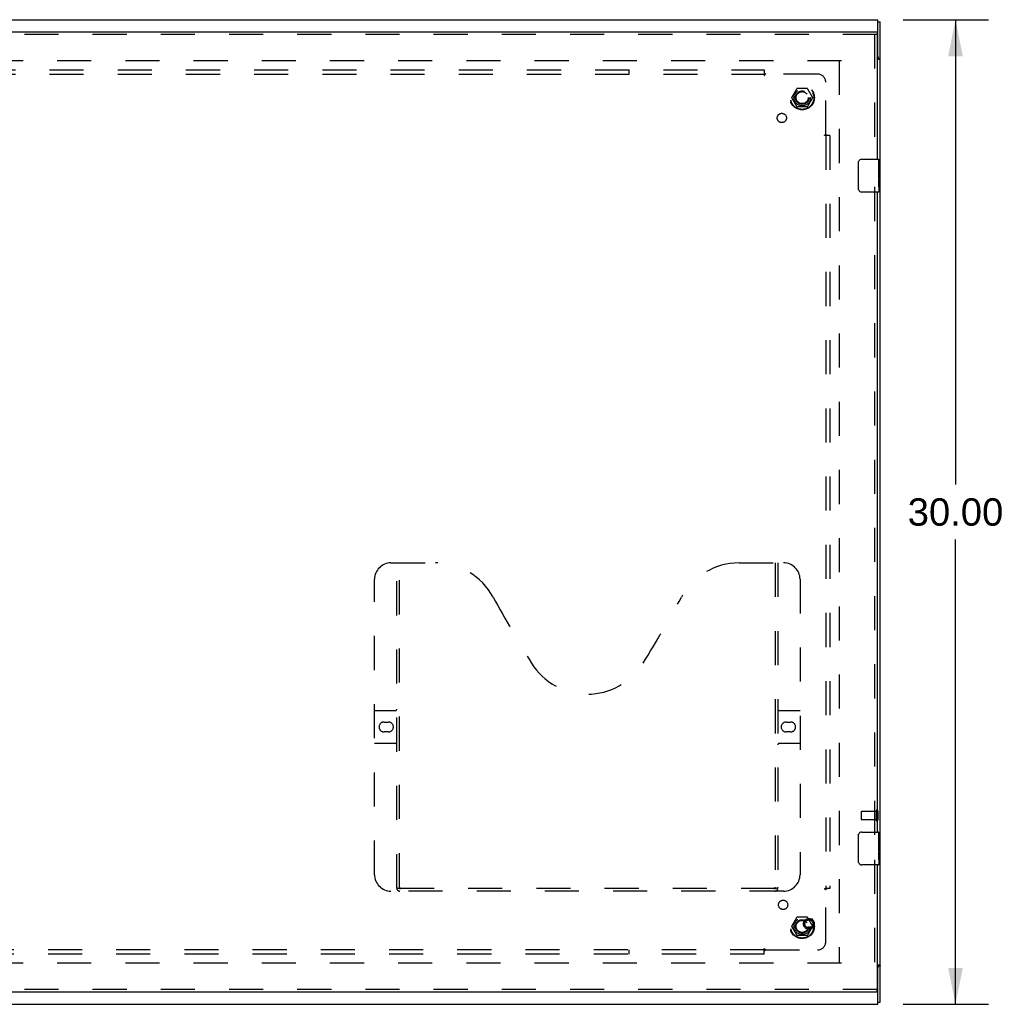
# Model space of a CAD drawing. Header units: inches. Extents: x 0 to 189, y 0 to 122.
# Tile 11 of 14: x 62 to 92, y 47 to 77. Entities that reach past the tile are written whole.
import ezdxf

# ---------------------------------------------------------------- set-up
doc = ezdxf.new("R2010")
doc.units = ezdxf.units.IN
doc.header["$LTSCALE"] = 10.388889
doc.header["$MEASUREMENT"] = 0
doc.linetypes.add('HIDDEN', pattern=[0.2, 0.1, -0.1])
doc.layers.get('0').update_dxf_attribs({"linetype": 'CONTINUOUS'})
for name, color, linetype in [('DEFAULT_2', 8, 'HIDDEN'), ('DIMENSIONS', 7, 'CONTINUOUS'), ('MASTER_DOOR_ASSEMBLY', 7, 'CONTINUOUS'), ('SUBPANEL', 7, 'CONTINUOUS')]:
    doc.layers.add(name, color=color, linetype=linetype)
doc.styles.get("Standard").update_dxf_attribs({"font": 'arial.ttf'})
doc.dimstyles.new('DIMSTYLE_1', dxfattribs={"dimtxt": 0.833333, "dimasz": 1.111111, "dimexe": 0.09, "dimexo": 0.07, "dimgap": 0.0375, "dimtad": 0, "dimtih": 1, "dimtoh": 1, "dimzin": 4, "dimdsep": 46, "dimtxsty": 'Standard', "dimblk": '_FILLED', "dimblk1": '_FILLED', "dimblk2": '_FILLED', "dimcen": 0.09, "dimadec": 3, "dimazin": 1, "dimtfac": 1, "dimtdec": 3, "dimtofl": 0, "dimtmove": 0, "dimatfit": 3, "dimldrblk": '_FILLED', "dimfxl": 0, "dimtolj": 1, "dimtzin": 4, "dimarcsym": 0})

# ---------------------------------------------------------------- blocks, each defined once
blk = doc.blocks.new('_FILLED')
at = {"color": 0, "linetype": 'ByBlock'}
blk.add_solid([(0, 0), (-1, 0.2), (-1, -0.2)], dxfattribs=at)
blk = doc.blocks.new('*D9')
at = {"layer": 'DIMENSIONS', "color": 2, "linetype": 'Continuous'}
for p, q in [((89.012, 76.899), (91.605, 76.899)), ((90.605, 76.899), (90.605, 62.733)), ((90.605, 46.899), (90.605, 61.066)), ((89.012, 46.899), (91.605, 46.899))]:
    blk.add_line(p, q, dxfattribs=at)
at = {"layer": 'DIMENSIONS', "color": 2, "linetype": 'Continuous', "xscale": 1.1111111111, "yscale": 1.1111111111, "zscale": 1.1111111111}
for p, rotation in [((90.605, 76.899), 90), ((90.605, 46.899), 270)]:
    blk.add_blockref('_FILLED', p, dxfattribs=dict(at, rotation=rotation))
at = {"layer": 'DIMENSIONS', "color": 2, "linetype": 'Continuous', "insert": (90.605, 62.316), "char_height": 0.8333, "width": 2.91202, "attachment_point": 2, "line_spacing_factor": 0.9}
blk.add_mtext('30.00', dxfattribs=at)

msp = doc.modelspace()

# ---------------------------------------------------------------- linework, layer by layer
at = {"color": 3, "linetype": 'Continuous'}
for p, q in [((28.384, 76.899), (88.234, 76.899)), ((88.234, 75.784), (88.234, 76.899)), ((88.309, 46.962), (88.309, 76.836)), ((88.214, 75.697), (88.278, 75.697)), ((88.309, 75.713), (88.309, 75.713)), ((88.214, 48.101), (88.278, 48.101)), ((88.234, 46.899), (88.234, 48.014)), ((88.309, 48.085), (88.309, 48.086)), ((28.384, 46.899), (88.234, 46.899))]:
    msp.add_line(p, q, dxfattribs=at)
at = {"color": 7, "linetype": 'Continuous'}
for p, q in [((88.234, 76.836), (88.309, 76.836)), ((88.234, 75.784), (88.234, 75.722)), ((88.234, 75.722), (88.309, 75.722)), ((88.234, 48.076), (88.309, 48.076)), ((88.234, 48.076), (88.234, 48.014)), ((88.234, 46.962), (88.309, 46.962))]:
    msp.add_line(p, q, dxfattribs=at)
for points in [[(88.223, 75.697), (88.223, 75.698), (88.222, 75.699), (88.222, 75.7), (88.222, 75.701), (88.223, 75.703), (88.223, 75.704), (88.223, 75.705), (88.224, 75.707), (88.225, 75.708), (88.226, 75.709), (88.226, 75.71), (88.227, 75.711)], [(88.227, 75.711), (88.229, 75.713), (88.23, 75.715), (88.231, 75.716), (88.232, 75.717), (88.233, 75.718), (88.233, 75.719), (88.234, 75.72), (88.234, 75.721), (88.234, 75.722)], [(88.223, 48.101), (88.223, 48.1), (88.222, 48.099), (88.222, 48.098), (88.222, 48.097), (88.223, 48.096), (88.223, 48.095), (88.223, 48.093), (88.224, 48.092), (88.225, 48.091), (88.226, 48.09), (88.226, 48.089), (88.227, 48.087), (88.229, 48.085)], [(88.229, 48.085), (88.23, 48.084), (88.231, 48.083), (88.232, 48.082), (88.233, 48.081), (88.233, 48.079), (88.234, 48.078), (88.234, 48.077), (88.234, 48.076)]]:
    msp.add_lwpolyline(points, dxfattribs=at)
at = {"color": 3, "linetype": 'Continuous'}
for points in [[(88.278, 75.697), (88.28, 75.699), (88.281, 75.7), (88.283, 75.701), (88.286, 75.703), (88.288, 75.704), (88.29, 75.705), (88.292, 75.706), (88.295, 75.708), (88.297, 75.709), (88.299, 75.71), (88.301, 75.711), (88.303, 75.713), (88.304, 75.714), (88.306, 75.715), (88.307, 75.717), (88.308, 75.718), (88.308, 75.719), (88.309, 75.72), (88.309, 75.722), (88.309, 75.722)], [(88.278, 48.101), (88.28, 48.1), (88.281, 48.099), (88.283, 48.097), (88.286, 48.096), (88.288, 48.095), (88.29, 48.094), (88.292, 48.092), (88.295, 48.091), (88.297, 48.09), (88.299, 48.088), (88.301, 48.087), (88.303, 48.086), (88.304, 48.085), (88.306, 48.083), (88.307, 48.082), (88.308, 48.081), (88.308, 48.079), (88.309, 48.078), (88.309, 48.077), (88.309, 48.076)]]:
    msp.add_lwpolyline(points, dxfattribs=at)
for centre, start, end in [((88.174, 75.784), 312.5161, 360), ((88.174, 48.014), 0, 47.4839)]:
    msp.add_arc(centre, 0.06, start, end, dxfattribs=at)
at = {"layer": 'DEFAULT_2', "color": 8, "linetype": 'HIDDEN'}
for p, q in [((87.134, 75.649), (29.484, 75.649)), ((87.059, 75.647), (87.059, 48.151)), ((85.616, 74.529), (85.771, 74.797)), ((86.088, 74.802), (85.78, 74.802)), ((86.097, 74.797), (86.251, 74.529)), ((85.771, 74.252), (85.616, 74.519)), ((86.251, 74.519), (86.097, 74.252)), ((86.088, 74.247), (85.78, 74.247)), ((87.734, 52.763), (87.734, 52.535)), ((88.191, 52.773), (87.744, 52.773)), ((88.191, 52.525), (87.744, 52.525)), ((88.191, 52.791), (88.191, 52.507)), ((88.234, 52.791), (88.234, 52.507)), ((85.616, 49.279), (85.771, 49.547)), ((86.088, 49.552), (85.78, 49.552)), ((86.097, 49.547), (86.251, 49.279)), ((85.771, 49.002), (85.616, 49.269)), ((86.251, 49.269), (86.097, 49.002)), ((86.088, 48.997), (85.78, 48.997)), ((87.134, 48.149), (29.484, 48.149))]:
    msp.add_line(p, q, dxfattribs=at)
for centre, radius in [((85.934, 74.524), 0.372), ((85.934, 74.524), 0.356), ((85.934, 74.524), 0.204), ((85.934, 74.524), 0.183), ((85.934, 49.274), 0.372), ((85.934, 49.274), 0.356), ((85.934, 49.274), 0.204), ((85.934, 49.274), 0.183)]:
    msp.add_circle(centre, radius, dxfattribs=at)
for centre, radius, start, end in [((85.78, 74.792), 0.01, 90.0113, 149.988), ((86.088, 74.792), 0.01, 30.0108, 89.9876), ((85.625, 74.524), 0.01, 150.0117, 209.9873), ((86.243, 74.524), 0.01, 330.0117, 29.9873), ((85.78, 74.257), 0.01, 210.0108, 269.9876), ((86.088, 74.257), 0.01, 270.0113, 329.988), ((88.212, 52.791), 0.0215, 0, 180), ((87.744, 52.763), 0.01, 90, 180), ((87.744, 52.535), 0.01, 180, 270), ((88.212, 52.507), 0.0215, 180, 360), ((85.78, 49.542), 0.01, 90.0113, 149.988), ((86.088, 49.542), 0.01, 30.0108, 89.9876), ((85.625, 49.274), 0.01, 150.0117, 209.9873), ((86.243, 49.274), 0.01, 330.0117, 29.9873), ((85.78, 49.007), 0.01, 210.0108, 269.9876), ((86.088, 49.007), 0.01, 270.0113, 329.988)]:
    msp.add_arc(centre, radius, start, end, dxfattribs=at)
at = {"layer": 'MASTER_DOOR_ASSEMBLY', "color": 3, "linetype": 'Continuous'}
for p, q in [((88.214, 76.524), (58.417, 76.524)), ((88.214, 76.449), (88.214, 72.649)), ((88.214, 71.649), (88.214, 52.149)), ((88.214, 51.149), (88.214, 47.349)), ((88.214, 47.274), (58.417, 47.274))]:
    msp.add_line(p, q, dxfattribs=at)
at = {"layer": 'MASTER_DOOR_ASSEMBLY', "color": 7, "linetype": 'Continuous'}
for p, q in [((88.214, 76.524), (88.214, 76.449)), ((87.749, 72.649), (88.259, 72.649)), ((88.274, 72.067), (88.274, 72.634)), ((87.65, 71.749), (87.65, 72.549)), ((88.274, 72.495), (88.264, 72.495)), ((88.264, 72.495), (88.264, 72.265)), ((88.274, 72.328), (88.264, 72.328)), ((88.274, 72.265), (88.264, 72.265)), ((88.264, 72.218), (88.264, 72.165)), ((88.274, 72.034), (88.264, 72.034)), ((88.264, 72.034), (88.264, 71.877)), ((88.274, 72.229), (88.265, 72.229)), ((88.272, 72.097), (88.274, 72.097)), ((88.274, 72.064), (88.274, 71.811)), ((88.266, 71.866), (88.274, 71.866)), ((88.274, 71.808), (88.274, 71.664)), ((88.259, 71.649), (87.749, 71.649)), ((87.65, 51.249), (87.65, 52.049)), ((87.749, 52.149), (88.259, 52.149)), ((88.274, 51.995), (88.264, 51.995)), ((88.264, 51.995), (88.264, 51.765)), ((88.274, 51.567), (88.274, 52.134)), ((88.274, 51.828), (88.264, 51.828)), ((88.274, 51.765), (88.264, 51.765)), ((88.264, 51.718), (88.264, 51.665)), ((88.274, 51.729), (88.265, 51.729)), ((88.274, 51.534), (88.264, 51.534)), ((88.264, 51.534), (88.264, 51.377)), ((88.266, 51.366), (88.274, 51.366)), ((88.272, 51.597), (88.274, 51.597)), ((88.274, 51.564), (88.274, 51.311)), ((88.274, 51.308), (88.274, 51.164)), ((88.259, 51.149), (87.749, 51.149)), ((88.214, 47.274), (88.214, 47.349))]:
    msp.add_line(p, q, dxfattribs=at)
at = {"layer": 'MASTER_DOOR_ASSEMBLY', "color": 8, "linetype": 'HIDDEN'}
for p, q in [((88.214, 76.449), (58.417, 76.449)), ((88.139, 76.449), (88.139, 72.494)), ((88.139, 71.804), (88.139, 51.994)), ((73.409, 60.349), (74.764, 60.349)), ((73.584, 50.439), (73.584, 60.349)), ((73.664, 50.469), (73.664, 60.349)), ((84.014, 60.349), (85.369, 60.349)), ((85.114, 60.349), (85.114, 50.469)), ((85.194, 60.349), (85.194, 50.439)), ((72.909, 50.849), (72.909, 59.849)), ((85.869, 59.849), (85.869, 50.849)), ((72.909, 55.849), (73.544, 55.849)), ((85.234, 55.849), (85.869, 55.849)), ((73.196, 55.499), (73.333, 55.499)), ((85.446, 55.499), (85.583, 55.499)), ((73.333, 55.199), (73.196, 55.199)), ((85.583, 55.199), (85.446, 55.199)), ((73.544, 54.849), (72.909, 54.849)), ((85.869, 54.849), (85.234, 54.849)), ((88.139, 51.304), (88.139, 47.349)), ((85.111, 50.429), (73.668, 50.429)), ((85.369, 50.349), (73.409, 50.349)), ((88.214, 47.349), (58.417, 47.349))]:
    msp.add_line(p, q, dxfattribs=at)
at = {"layer": 'MASTER_DOOR_ASSEMBLY', "color": 7, "linetype": 'Continuous'}
for points in [[(87.65, 72.549), (87.65, 72.556), (87.65, 72.562), (87.651, 72.568), (87.653, 72.574), (87.654, 72.58), (87.656, 72.585)], [(88.264, 72.218), (88.265, 72.224), (88.265, 72.23), (88.266, 72.236), (88.266, 72.242), (88.267, 72.248), (88.268, 72.254)], [(88.272, 72.096), (88.268, 72.123), (88.267, 72.132), (88.266, 72.141), (88.266, 72.149), (88.265, 72.157), (88.264, 72.165)], [(88.274, 72.064), (88.274, 72.071), (88.274, 72.079), (88.273, 72.087), (88.272, 72.096)], [(87.656, 71.713), (87.654, 71.719), (87.653, 71.725), (87.651, 71.731), (87.65, 71.737), (87.65, 71.743), (87.65, 71.749)], [(88.266, 71.859), (88.265, 71.868), (88.264, 71.877)], [(88.274, 71.808), (88.274, 71.812), (88.274, 71.816), (88.273, 71.821), (88.272, 71.827), (88.27, 71.834), (88.269, 71.842), (88.268, 71.85), (88.266, 71.859)], [(87.65, 52.049), (87.65, 52.056), (87.65, 52.062), (87.651, 52.068), (87.653, 52.074), (87.654, 52.08), (87.656, 52.085)], [(88.264, 51.718), (88.265, 51.724), (88.265, 51.73), (88.266, 51.736), (88.266, 51.742), (88.267, 51.748), (88.268, 51.754)], [(88.272, 51.596), (88.268, 51.623), (88.267, 51.632), (88.266, 51.641), (88.266, 51.649), (88.265, 51.657), (88.264, 51.665)], [(88.266, 51.359), (88.265, 51.368), (88.264, 51.377)], [(88.274, 51.308), (88.274, 51.312), (88.274, 51.316), (88.273, 51.321), (88.272, 51.327), (88.27, 51.334), (88.269, 51.342), (88.268, 51.35), (88.266, 51.359)], [(88.274, 51.564), (88.274, 51.571), (88.274, 51.579), (88.273, 51.587), (88.272, 51.596)], [(87.656, 51.213), (87.654, 51.219), (87.653, 51.225), (87.651, 51.231), (87.65, 51.237), (87.65, 51.243), (87.65, 51.249)]]:
    msp.add_lwpolyline(points, dxfattribs=at)
at = {"layer": 'MASTER_DOOR_ASSEMBLY', "color": 8, "linetype": 'HIDDEN'}
for points in [[(73.574, 50.469), (73.591, 50.458), (73.607, 50.449), (73.622, 50.441), (73.638, 50.435), (73.653, 50.431), (73.668, 50.429)], [(85.111, 50.429), (85.126, 50.431), (85.141, 50.435), (85.157, 50.441), (85.172, 50.449), (85.188, 50.458), (85.204, 50.469)]]:
    msp.add_lwpolyline(points, dxfattribs=at)
for radius in [0.164, 0.124]:
    msp.add_circle((86.139, 49.349), radius, dxfattribs=at)
at = {"layer": 'MASTER_DOOR_ASSEMBLY', "color": 7, "linetype": 'Continuous'}
for centre, radius, start, end in [((87.749, 72.549), 0.1, 90, 158.7946), ((88.259, 72.634), 0.015, 0, 90), ((87.749, 71.749), 0.1, 201.1999, 270), ((88.259, 71.664), 0.015, 270, 360), ((87.749, 52.049), 0.1, 90, 158.7946), ((88.259, 52.134), 0.015, 0, 90), ((87.749, 51.249), 0.1, 201.1999, 270), ((88.259, 51.164), 0.015, 270, 360)]:
    msp.add_arc(centre, radius, start, end, dxfattribs=at)
at = {"layer": 'MASTER_DOOR_ASSEMBLY', "color": 8, "linetype": 'HIDDEN'}
for centre, radius, start, end in [((73.409, 59.849), 0.5, 90, 180), ((74.764, 58.349), 2, 28.4813, 90), ((84.014, 58.349), 2, 90, 151.5187), ((85.369, 59.849), 0.5, 0, 90), ((111.072, 78.048), 39.307, 208.4813, 211.8705), ((47.706, 78.048), 39.307, 328.1295, 331.5187), ((79.389, 58.349), 2, 211.8705, 328.1295), ((73.544, 55.889), 0.04, 270, 360), ((85.234, 55.889), 0.04, 180, 270), ((73.196, 55.349), 0.15, 90, 270), ((73.333, 55.349), 0.15, 270, 90), ((85.446, 55.349), 0.15, 90, 270), ((85.583, 55.349), 0.15, 270, 90), ((73.544, 54.809), 0.04, 0, 90), ((85.234, 54.809), 0.04, 90, 180), ((73.409, 50.849), 0.5, 180, 270), ((85.369, 50.849), 0.5, 270, 360), ((73.674, 50.439), 0.09, 180, 270), ((73.704, 50.469), 0.04, 180, 270), ((85.074, 50.469), 0.04, 270, 360), ((85.104, 50.439), 0.09, 270, 360)]:
    msp.add_arc(centre, radius, start, end, dxfattribs=at)
at = {"layer": 'MASTER_DOOR_ASSEMBLY', "color": 7, "linetype": 'Continuous'}
for centre in [(88.074, 72.231), (88.074, 51.731)]:
    msp.add_ellipse(centre, major_axis=(0.2, 0), ratio=0.432808, start_param=0, end_param=0.261817, dxfattribs=at)
at = {"layer": 'SUBPANEL', "color": 8, "linetype": 'HIDDEN'}
for p, q in [((31.84, 75.368), (84.778, 75.368)), ((80.653, 75.368), (80.653, 75.243)), ((84.778, 75.368), (84.778, 75.282)), ((31.84, 75.243), (84.778, 75.243)), ((84.778, 75.282), (84.778, 75.202)), ((86.403, 75.243), (84.813, 75.243)), ((86.653, 73.403), (86.653, 74.993)), ((86.691, 73.368), (86.612, 73.368)), ((86.633, 73.39), (86.639, 73.394)), ((86.653, 73.368), (86.653, 50.431)), ((86.671, 73.385), (86.665, 73.392)), ((86.778, 73.368), (86.691, 73.368)), ((86.778, 73.368), (86.778, 50.431)), ((86.612, 50.431), (86.691, 50.431)), ((86.778, 50.431), (86.691, 50.431)), ((86.653, 48.806), (86.653, 50.395)), ((84.778, 48.556), (31.84, 48.556)), ((84.778, 48.431), (31.84, 48.431)), ((80.653, 48.556), (80.653, 48.431)), ((84.778, 48.517), (84.778, 48.596)), ((84.778, 48.431), (84.778, 48.517)), ((84.795, 48.537), (84.801, 48.543)), ((84.8, 48.575), (84.804, 48.569)), ((84.813, 48.556), (86.403, 48.556))]:
    msp.add_line(p, q, dxfattribs=at)
for points in [[(84.778, 75.282), (84.779, 75.279), (84.781, 75.277), (84.782, 75.275), (84.784, 75.273), (84.786, 75.272), (84.787, 75.27), (84.789, 75.268), (84.79, 75.266), (84.792, 75.265), (84.793, 75.263), (84.795, 75.262)], [(84.778, 75.202), (84.779, 75.203), (84.781, 75.204), (84.782, 75.204), (84.784, 75.205), (84.785, 75.206), (84.787, 75.207), (84.788, 75.208), (84.79, 75.21), (84.791, 75.211), (84.792, 75.213), (84.794, 75.214), (84.795, 75.216), (84.796, 75.217), (84.797, 75.219), (84.799, 75.221), (84.8, 75.223), (84.804, 75.23)], [(84.795, 75.262), (84.801, 75.255), (84.803, 75.253), (84.805, 75.252), (84.807, 75.25), (84.809, 75.248), (84.81, 75.246), (84.812, 75.245), (84.813, 75.243)], [(84.804, 75.23), (84.805, 75.232), (84.806, 75.234), (84.808, 75.236), (84.809, 75.238), (84.81, 75.24), (84.812, 75.242), (84.813, 75.243)], [(86.612, 73.368), (86.612, 73.37), (86.613, 73.371), (86.614, 73.373), (86.615, 73.374), (86.616, 73.376), (86.617, 73.377), (86.618, 73.379), (86.619, 73.38), (86.621, 73.381), (86.622, 73.383), (86.624, 73.384), (86.625, 73.385), (86.627, 73.386), (86.629, 73.388), (86.631, 73.389), (86.633, 73.39)], [(86.639, 73.394), (86.642, 73.395), (86.644, 73.397), (86.646, 73.398), (86.648, 73.399), (86.65, 73.401), (86.651, 73.402), (86.653, 73.403)], [(86.665, 73.392), (86.663, 73.394), (86.661, 73.395), (86.659, 73.397), (86.657, 73.399), (86.656, 73.401), (86.654, 73.402), (86.653, 73.403)], [(86.691, 73.368), (86.689, 73.37), (86.687, 73.371), (86.685, 73.373), (86.683, 73.374), (86.681, 73.376), (86.679, 73.377), (86.678, 73.379), (86.676, 73.381), (86.674, 73.382), (86.673, 73.384), (86.671, 73.385)], [(86.612, 50.431), (86.612, 50.429), (86.613, 50.427), (86.614, 50.426), (86.615, 50.424), (86.616, 50.423), (86.617, 50.422), (86.618, 50.42), (86.619, 50.419), (86.621, 50.417), (86.622, 50.416), (86.624, 50.415), (86.625, 50.413), (86.627, 50.412), (86.629, 50.411), (86.631, 50.41), (86.633, 50.408), (86.639, 50.405)], [(86.639, 50.405), (86.642, 50.403), (86.644, 50.402), (86.646, 50.401), (86.648, 50.399), (86.65, 50.398), (86.651, 50.397), (86.653, 50.395)], [(86.671, 50.414), (86.665, 50.407), (86.663, 50.405), (86.661, 50.403), (86.659, 50.401), (86.657, 50.4), (86.656, 50.398), (86.654, 50.397), (86.653, 50.395)], [(86.691, 50.431), (86.689, 50.429), (86.687, 50.427), (86.685, 50.426), (86.683, 50.424), (86.681, 50.423), (86.679, 50.421), (86.678, 50.42), (86.676, 50.418), (86.674, 50.417), (86.673, 50.415), (86.671, 50.414)], [(84.778, 48.596), (84.779, 48.596), (84.781, 48.595), (84.782, 48.594), (84.784, 48.594), (84.785, 48.593), (84.787, 48.592), (84.788, 48.59), (84.79, 48.589), (84.791, 48.588), (84.792, 48.586), (84.794, 48.585), (84.795, 48.583), (84.796, 48.581), (84.797, 48.579), (84.799, 48.577), (84.8, 48.575)], [(84.778, 48.517), (84.779, 48.519), (84.781, 48.521), (84.782, 48.523), (84.784, 48.525), (84.786, 48.527), (84.787, 48.529), (84.789, 48.531), (84.79, 48.532), (84.792, 48.534), (84.793, 48.535), (84.795, 48.537)], [(84.801, 48.543), (84.803, 48.545), (84.805, 48.547), (84.807, 48.549), (84.809, 48.551), (84.81, 48.553), (84.812, 48.554), (84.813, 48.556)], [(84.804, 48.569), (84.805, 48.567), (84.806, 48.565), (84.808, 48.563), (84.809, 48.561), (84.81, 48.559), (84.812, 48.557), (84.813, 48.556)]]:
    msp.add_lwpolyline(points, dxfattribs=at)
for centre, radius in [((85.934, 74.524), 0.25), ((85.315, 73.906), 0.141), ((85.354, 49.93), 0.141), ((85.934, 49.274), 0.25)]:
    msp.add_circle(centre, radius, dxfattribs=at)
for centre, start, end in [((86.403, 74.993), 0, 90), ((86.403, 48.806), 270, 360)]:
    msp.add_arc(centre, 0.25, start, end, dxfattribs=at)

# ---------------------------------------------------------------- dimensions: what is measured, and where the dimension line sits
at = {"layer": 'DIMENSIONS', "color": 2, "linetype": 'Continuous'}
dim = msp.add_linear_dim(base=(90.605, 46.899), p1=(88.942, 76.899), p2=(88.942, 46.899), angle=270, dimstyle='DIMSTYLE_1', dxfattribs=at)
dim.commit()
dim.dimension.update_dxf_attribs({"geometry": '*D9', "text_midpoint": (90.603, 61.895), "dimtype": 160})

doc.saveas('drawing.dxf')
